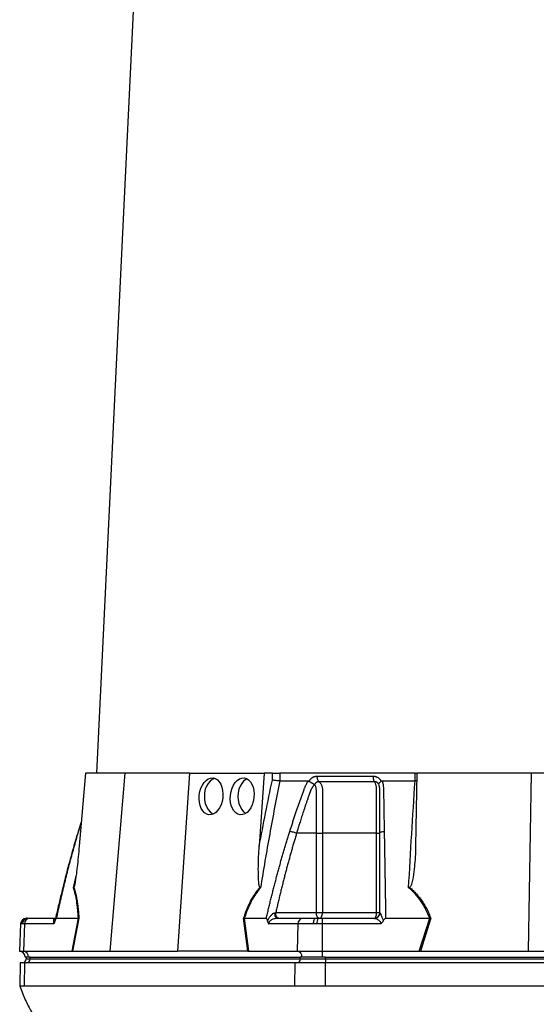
# Model space of a CAD drawing. Header units: millimetres. Extents: x 2154 to 3654, y 1062 to 4821.
# Tile 5 of 9: x 2308 to 2842, y 1924 to 2941. Entities that reach past the tile are written whole.
import ezdxf

# ---------------------------------------------------------------- set-up
doc = ezdxf.new("R2010")
doc.units = ezdxf.units.MM
doc.header["$LTSCALE"] = 2

msp = doc.modelspace()

# ---------------------------------------------------------------- linework, layer by layer
at = {"color": 7, "linetype": 'Continuous', "lineweight": 25}
for p, q in [((2458.2, 3629.7), (2387.6, 2163)), ((2376, 2163), (2369.6, 2087.4)), ((2416.9, 2163), (2376, 2163)), ((2416.9, 2163), (2401.4, 1979)), ((2483.6, 2163), (2416.9, 2163)), ((2483.6, 2163), (2471.3, 1979)), ((2483.6, 2163), (2560.8, 2163)), ((2560.8, 2163), (2555.7, 2087.4)), ((2569.5, 2163), (2560.8, 2163)), ((2569.3, 2155.9), (2569.5, 2163)), ((2577.2, 2163), (2576.9, 2155)), ((2717, 2163), (2577.2, 2163)), ((2716.9, 2155), (2717, 2163)), ((2717, 2163), (2718.4, 2163)), ((2718.8, 2163), (2717.5, 2087.4)), ((2836.9, 2163), (2718.8, 2163)), ((2836.9, 2163), (2833.7, 1979)), ((2970.3, 2163), (2836.9, 2163)), ((2607.4, 2154.7), (2607.6, 2155)), ((2681.8, 2155), (2681.9, 2154.7)), ((2718.6, 2155.1), (2716.9, 2155)), ((2371.8, 2113.3), (2368.5, 2102.7)), ((2614.8, 2101), (2594.4, 2101)), ((2614.8, 2019), (2614.8, 2101)), ((2621.2, 2101), (2621.2, 2019)), ((2677.1, 2019), (2677.1, 2101)), ((2572.8, 2019), (2614.8, 2019)), ((2614.8, 2019), (2621.2, 2019)), ((2621.2, 2019), (2677.1, 2019)), ((2677.1, 2019), (2680.4, 2019)), ((2309, 2007.2), (2308, 1979)), ((2310.7, 2007.2), (2309.7, 2007.2)), ((2312.9, 2007.2), (2310.7, 2007.2)), ((2312.9, 2007.2), (2312, 1979)), ((2342.9, 2007.2), (2312.9, 2007.2)), ((2315, 2013), (2315.5, 2013)), ((2315.5, 2013), (2316.3, 2013)), ((2316.3, 2013), (2318.1, 2013)), ((2318.1, 2013), (2345, 2013)), ((2345.9, 2013), (2368.7, 2013)), ((2362.3, 1979), (2368.7, 2013)), ((2369.2, 2013), (2362.8, 1979)), ((2544, 1979), (2539.6, 2013)), ((2540.3, 2013), (2563.1, 2013)), ((2540.3, 2013), (2544.6, 1979)), ((2595.8, 2007.2), (2565.7, 2007.2)), ((2574, 2013), (2601, 2013)), ((2595.8, 2007.2), (2594.9, 1979)), ((2612, 2007.2), (2595.8, 2007.2)), ((2601, 2013), (2613.8, 2013)), ((2615.6, 2007.2), (2612, 2007.2)), ((2613.8, 2013), (2616.6, 2013)), ((2620.7, 2007.2), (2615.6, 2007.2)), ((2616.6, 2013), (2620.7, 2013)), ((2620.7, 2013), (2674.6, 2013)), ((2680.8, 2007.2), (2620.7, 2007.2)), ((2620.7, 2007.2), (2620.7, 1979)), ((2686.4, 2013), (2732, 2013)), ((2721.3, 1979), (2732, 2013)), ((2733.2, 2013), (2722.5, 1979)), ((2308, 1979), (2312, 1979)), ((2312, 1979), (2362.3, 1979)), ((2363, 1979), (2401.4, 1979)), ((2401.4, 1979), (2471.3, 1979)), ((2543.5, 1979), (2471.3, 1979)), ((2544.6, 1979), (2594.9, 1979)), ((2594.9, 1979), (2620.7, 1979)), ((2620.7, 1979), (2721.3, 1979)), ((2620.7, 1979), (2620.7, 1973)), ((2723.1, 1979), (2833.7, 1979)), ((2833.7, 1979), (2973.5, 1979)), ((2308.6, 1967), (2308.2, 1943)), ((2313.5, 1967), (2308.6, 1967)), ((2313.1, 1943), (2313.5, 1967)), ((2592.9, 1967), (2313.5, 1967)), ((2317, 1973), (2313.8, 1973)), ((2314.7, 1973), (2314.7, 1971)), ((2318.8, 1973), (2317, 1973)), ((2318.8, 1973), (2598.2, 1973)), ((2318.8, 1971), (2318.8, 1973)), ((2318.8, 1971), (2598.2, 1971)), ((2592.6, 1943), (2592.9, 1967)), ((2624.2, 1967), (2592.9, 1967)), ((2598.2, 1971), (2598.2, 1973)), ((2599.9, 1973), (2598.2, 1973)), ((2598.2, 1971), (2624.2, 1971)), ((2620.7, 1973), (2599.9, 1973)), ((2624.2, 1973), (2620.7, 1973)), ((2624.2, 1973), (3183.1, 1973)), ((2624.2, 1971), (2624.2, 1973)), ((2624.2, 1971), (3183.1, 1971)), ((2624.2, 1971), (2624.2, 1967)), ((2624.2, 1943), (2624.2, 1967)), ((3183.1, 1967), (2624.2, 1967)), ((2592.6, 1943), (2313.1, 1943)), ((3183.1, 1943), (2624.2, 1943))]:
    msp.add_line(p, q, dxfattribs=at)
at = {"color": 8, "linetype": 'Continuous', "lineweight": 25}
for p, q in [((2371.7, 2112.3), (2368.7, 2102.9)), ((2368.5, 2102.7), (2368.7, 2102.9)), ((2363.6, 2044.5), (2366.3, 2056.8)), ((2309.7, 2007.2), (2309, 2007.2)), ((2314.7, 1971), (2318.8, 1971))]:
    msp.add_line(p, q, dxfattribs=at)
at = {"color": 7, "linetype": 'Continuous', "lineweight": 25, "flags": 128}
for points in [[(2509.5, 2157.6), (2507.1, 2156.5), (2504.9, 2154.8), (2502.9, 2152.4), (2501.2, 2149.5), (2500, 2146.3), (2499.3, 2142.7), (2499, 2139), (2499.3, 2135.3), (2500, 2131.7), (2501.2, 2128.4), (2502.9, 2125.5), (2504.9, 2123.2), (2507.1, 2121.4), (2508.3, 2120.8)], [(2543, 2157.1), (2541.9, 2156.5), (2539.6, 2154.8), (2537.6, 2152.4), (2536, 2149.5), (2534.7, 2146.3), (2534, 2142.7), (2533.7, 2139), (2534, 2135.3), (2534.7, 2131.7), (2536, 2128.4), (2537.6, 2125.5), (2539.6, 2123.2), (2541.8, 2121.5)], [(2574, 2013), (2573.6, 2013.1), (2573.2, 2013.4), (2572.9, 2013.9), (2572.5, 2014.7), (2572.3, 2015.5), (2572.1, 2016.5), (2571.9, 2017.6), (2571.9, 2018.7)], [(2617.8, 2013), (2617.3, 2013.1), (2616.7, 2013.4), (2616.2, 2014), (2615.7, 2014.7), (2615.4, 2015.7), (2615.1, 2016.7), (2614.9, 2017.8), (2614.8, 2019)], [(2617.8, 2013), (2618.5, 2013.1), (2619.1, 2013.4), (2619.7, 2014), (2620.2, 2014.7), (2620.6, 2015.7), (2620.9, 2016.7), (2621.1, 2017.8), (2621.2, 2019)], [(2674.4, 2013), (2675, 2013.1), (2675.5, 2013.4), (2675.9, 2014), (2676.3, 2014.7), (2676.7, 2015.7), (2676.9, 2016.7), (2677, 2017.8), (2677.1, 2019)], [(2612, 2007.2), (2612, 2008.3), (2612.1, 2009.4), (2612.3, 2010.4), (2612.5, 2011.3), (2612.8, 2012), (2613.1, 2012.5), (2613.4, 2012.9), (2613.8, 2013)]]:
    msp.add_lwpolyline(points, dxfattribs=at)
at = {"color": 7, "linetype": 'Continuous', "lineweight": 25}
for centre, radius, start, end in [((2674.6, 2018.9), 5.96, 270.3276, 358.0291), ((2315, 2007), 6, 90, 178), ((2315.6, 2007.1), 5.93, 90.6447, 178.6908), ((2316.5, 2007.2), 5.82, 91.7006, 179.756), ((2318.5, 2007.4), 5.61, 94.2201, 182.0086), ((2601.4, 2007.4), 5.61, 94.2201, 182.0086), ((2624.4, 2008.6), 8.92, 150.2422, 188.7865), ((2307.8, 1973), 6, 0, 88), ((2311.4, 1973.3), 5.68, 356.3893, 83.4229), ((2594.3, 1973.3), 5.68, 356.3893, 83.4229), ((2310.7, 1971), 4, 270, 0), ((2315, 1970.7), 3.76, 274.4019, 3.8113), ((2594.5, 1970.7), 3.76, 274.4019, 3.8113)]:
    msp.add_arc(centre, radius, start, end, dxfattribs=at)
for centre in [(2505.9, 2139), (2538.1, 2139)]:
    msp.add_ellipse(centre, major_axis=(2.1, 19), ratio=0.640333, dxfattribs=at)
for centre, major_axis, ratio, start_param, end_param in [((2361.5, 1973), (11.8, 1), 0.499165, 1.397246, 1.415452), ((2545.1, 1973), (22.2, -0.4), 0.269565, 1.627237, 1.645443), ((2720, 1973), (34, 0.6), 0.175535, 1.477584, 1.49579)]:
    msp.add_ellipse(centre, major_axis=major_axis, ratio=ratio, start_param=start_param, end_param=end_param, dxfattribs=at)
for points, knots in [([(2569.5, 2163), (2570.1, 2163), (2570.6, 2163), (2572, 2163), (2572.6, 2163), (2573.7, 2163), (2574, 2163), (2574.7, 2163), (2575, 2163), (2576, 2163), (2576.6, 2163), (2577.2, 2163)], [0, 0, 0, 0, 0.25, 0.25, 0.5, 0.5, 0.625, 0.625, 0.75, 0.75, 1, 1, 1, 1]), ([(2607.6, 2155), (2607.7, 2155.1), (2607.8, 2155.4), (2608.1, 2155.8), (2608.3, 2156.1), (2608.6, 2156.5), (2608.9, 2156.8), (2609.2, 2157.2), (2609.5, 2157.5), (2609.8, 2157.7), (2610.1, 2158), (2610.5, 2158.3), (2610.8, 2158.5), (2611.2, 2158.7), (2611.7, 2159), (2612.3, 2159.3), (2613.1, 2159.6), (2613.8, 2159.8), (2614.6, 2159.9), (2615.2, 2159.9), (2615.4, 2159.9)], [0, 0, 0, 0, 0.044249, 0.088103, 0.131644, 0.174954, 0.21812, 0.261226, 0.304357, 0.347601, 0.391041, 0.434763, 0.478847, 0.523375, 0.568424, 0.654803, 0.740537, 0.826241, 0.912528, 1, 1, 1, 1]), ([(2615.4, 2159.9), (2615.4, 2159.4), (2615.5, 2158.8), (2615.6, 2157.6), (2615.8, 2157), (2616.1, 2156), (2616.4, 2155.5), (2616.9, 2154.7), (2617.2, 2154.4), (2617.4, 2154.2)], [0, 0, 0, 0, 0.25, 0.25, 0.5, 0.5, 0.75, 0.75, 1, 1, 1, 1]), ([(2673.4, 2159.9), (2673.5, 2159.9), (2673.8, 2159.9), (2674.3, 2159.9), (2674.7, 2159.8), (2675.1, 2159.8), (2675.5, 2159.7), (2675.9, 2159.6), (2676.3, 2159.5), (2676.7, 2159.3), (2677.1, 2159.1), (2677.7, 2158.9), (2678.3, 2158.6), (2679, 2158.1), (2679.6, 2157.6), (2680.2, 2157), (2680.8, 2156.4), (2681.3, 2155.7), (2681.6, 2155.2), (2681.8, 2155)], [0, 0, 0, 0, 0.043919, 0.087472, 0.13073, 0.173768, 0.216664, 0.259492, 0.30233, 0.345255, 0.388344, 0.431671, 0.51489, 0.596546, 0.677156, 0.757259, 0.837405, 0.91814, 1, 1, 1, 1]), ([(2673.4, 2159.9), (2673.4, 2159.4), (2673.4, 2158.8), (2673.5, 2157.6), (2673.7, 2157), (2673.9, 2156), (2674.1, 2155.5), (2674.5, 2154.7), (2674.8, 2154.4), (2675, 2154.2)], [0, 0, 0, 0, 0.25, 0.25, 0.5, 0.5, 0.75, 0.75, 1, 1, 1, 1]), ([(2577, 2155), (2573.3, 2136.7), (2569.9, 2118.3), (2563.2, 2081.5), (2560.1, 2063), (2557.1, 2044.5)], [0, 0, 0, 0, 0.5, 0.5, 1, 1, 1, 1]), ([(2576.9, 2155), (2576.4, 2155), (2575.8, 2155), (2574.5, 2155.2), (2573.8, 2155.2), (2572.8, 2155.3), (2572.4, 2155.4), (2571.8, 2155.5), (2571.4, 2155.5), (2570.8, 2155.6), (2570.5, 2155.7), (2569.9, 2155.8), (2569.6, 2155.8), (2569.3, 2155.9)], [0, 0, 0, 0, 0.25, 0.25, 0.5, 0.5, 0.625, 0.625, 0.75, 0.75, 0.875, 0.875, 1, 1, 1, 1]), ([(2587.4, 2102.9), (2587.8, 2104.3), (2588.7, 2107), (2590, 2111.1), (2591.3, 2115.2), (2592.7, 2119.2), (2594.4, 2124.5), (2596.6, 2130.9), (2598.9, 2137.2), (2600.7, 2142.2), (2601.8, 2145.2), (2602.6, 2147.3), (2603.1, 2148.5), (2603.5, 2149.5), (2604, 2150.6), (2604.5, 2151.6), (2605.1, 2152.8), (2605.8, 2153.9), (2606.3, 2154.6), (2606.6, 2155)], [0, 0, 0, 0, 0.077777, 0.1552, 0.232272, 0.308995, 0.385372, 0.530526, 0.674474, 0.747423, 0.819615, 0.846383, 0.869761, 0.889755, 0.906383, 0.929523, 0.9528, 0.976272, 1, 1, 1, 1]), ([(2612.7, 2150.9), (2612.6, 2150.8), (2612.3, 2150.5), (2611.9, 2150.1), (2611.6, 2149.6), (2611.3, 2149.2), (2610.9, 2148.8), (2610.6, 2148.3), (2610.4, 2147.9), (2610.1, 2147.5), (2609.9, 2147), (2609.6, 2146.6), (2609.4, 2146.2), (2609.2, 2145.8), (2609, 2145.3), (2608.8, 2144.7), (2608.5, 2144), (2608.3, 2143.4), (2608, 2142.7), (2607.8, 2142.1), (2607.7, 2141.7), (2607.5, 2141.2), (2607.3, 2140.6), (2607, 2139.8), (2606.4, 2138.1), (2605.6, 2135.6), (2604.5, 2132.4), (2603.4, 2129.4), (2602.1, 2125.4), (2600.5, 2120.6), (2598.8, 2115.1), (2597.2, 2110.1), (2595.7, 2105.4), (2594.8, 2102.4), (2594.4, 2101)], [0, 0, 0, 0, 0.010662, 0.021198, 0.031594, 0.041839, 0.051919, 0.061821, 0.071533, 0.08104, 0.09033, 0.099392, 0.108213, 0.116783, 0.125091, 0.138719, 0.152205, 0.165558, 0.178786, 0.1919, 0.198167, 0.207477, 0.219813, 0.235151, 0.25346, 0.319418, 0.382864, 0.443812, 0.502275, 0.618272, 0.726011, 0.825493, 0.916782, 1, 1, 1, 1]), ([(2606.6, 2155), (2606.6, 2155), (2606.8, 2155), (2606.9, 2154.9), (2607.1, 2154.9), (2607.3, 2154.8), (2607.4, 2154.7), (2607.4, 2154.7)], [0, 0, 0, 0, 0.212576, 0.416535, 0.614103, 0.807726, 1, 1, 1, 1]), ([(2607.4, 2154.7), (2607.5, 2154.7), (2607.7, 2154.5), (2607.9, 2154.4), (2608.2, 2154.2), (2608.4, 2154), (2608.6, 2153.9), (2608.9, 2153.7), (2609.1, 2153.5), (2609.4, 2153.4), (2609.7, 2153.1), (2610.2, 2152.9), (2610.8, 2152.5), (2611.3, 2152.2), (2611.7, 2152), (2612.1, 2151.8), (2612.4, 2151.6), (2612.6, 2151.5), (2612.8, 2151.3), (2612.9, 2151.2), (2612.9, 2151.2)], [0, 0, 0, 0, 0.048652, 0.096489, 0.14339, 0.189242, 0.233941, 0.277392, 0.319512, 0.360225, 0.399465, 0.506174, 0.603082, 0.689684, 0.765815, 0.831582, 0.887296, 0.933441, 0.970686, 1, 1, 1, 1]), ([(2617.4, 2154.2), (2617.3, 2154.2), (2617.2, 2154.2), (2616.9, 2154.2), (2616.6, 2154.1), (2616.3, 2154.1), (2616, 2154), (2615.7, 2153.9), (2615.5, 2153.8), (2615, 2153.6), (2614.6, 2153.3), (2614, 2152.8), (2613.6, 2152.3), (2613.3, 2151.9), (2613.1, 2151.5), (2613, 2151.3), (2613, 2151.2)], [0, 0, 0, 0, 0.053313, 0.106595, 0.159871, 0.213166, 0.266505, 0.319913, 0.373415, 0.427036, 0.56447, 0.685213, 0.789238, 0.876442, 0.946711, 1, 1, 1, 1]), ([(2614.8, 2101), (2614.8, 2109.4), (2614.8, 2117.9), (2614.8, 2130.6), (2614.8, 2135.9), (2614.8, 2141.7), (2614.8, 2143.5), (2614.8, 2144.3), (2614.8, 2144.9), (2614.8, 2145.1), (2614.8, 2145.9), (2614.8, 2146.4), (2614.6, 2147.5), (2614.5, 2148), (2614.2, 2148.9), (2614.1, 2149.4), (2613.7, 2150), (2613.6, 2150.2), (2613.3, 2150.5), (2613.2, 2150.7), (2613, 2150.8)], [0, 0, 0, 0, 0.5, 0.5, 0.75, 0.8125, 0.84375, 0.859375, 0.859375, 0.875, 0.875, 0.90625, 0.90625, 0.9375, 0.9375, 0.96875, 0.96875, 0.984375, 0.984375, 1, 1, 1, 1]), ([(2675, 2154.2), (2672.7, 2154.2), (2667.8, 2154.2), (2660.7, 2154.2), (2653.3, 2154.2), (2648.3, 2154.2), (2643.1, 2154.2), (2638.1, 2154.2), (2630.9, 2154.2), (2624.2, 2154.2), (2619.6, 2154.2), (2617.4, 2154.2)], [0.7589111, 0.7589111, 0.7589111, 0.7589111, 0.7820302, 0.8131687, 0.8443073, 0.8754458, 0.8754458, 0.9065844, 0.9377229, 0.9688615, 0.9919807, 0.9919807, 0.9919807, 0.9919807]), ([(2617.4, 2154.2), (2617.8, 2154), (2618.1, 2153.7), (2618.7, 2153.1), (2619, 2152.7), (2619.5, 2151.9), (2619.8, 2151.5), (2620.2, 2150.6), (2620.4, 2150.1), (2620.7, 2149), (2620.8, 2148.5), (2621, 2147.4), (2621.1, 2146.8), (2621.1, 2146), (2621.2, 2145.7), (2621.2, 2145.1), (2621.2, 2144.8), (2621.2, 2143.9), (2621.2, 2138.7), (2621.2, 2133.5), (2621.2, 2119.6), (2621.2, 2110.3), (2621.2, 2101)], [0, 0, 0, 0, 0.03125, 0.03125, 0.0625, 0.0625, 0.09375, 0.09375, 0.125, 0.125, 0.15625, 0.15625, 0.1875, 0.1875, 0.203125, 0.203125, 0.21875, 0.21875, 0.25, 0.5, 0.5, 1, 1, 1, 1]), ([(2679.4, 2151.2), (2679.4, 2151.2), (2679.3, 2151.4), (2679.2, 2151.7), (2679, 2152), (2678.8, 2152.3), (2678.5, 2152.6), (2678.2, 2153), (2677.7, 2153.4), (2677.3, 2153.7), (2676.7, 2153.9), (2676.2, 2154.1), (2675.6, 2154.2), (2675.2, 2154.2), (2675, 2154.2)], [0, 0, 0, 0, 0.038504, 0.086514, 0.144034, 0.211029, 0.287449, 0.37325, 0.468405, 0.572922, 0.680036, 0.786786, 0.893373, 1, 1, 1, 1]), ([(2677.1, 2101), (2677.1, 2110.3), (2677.1, 2119.6), (2677.1, 2133.5), (2677.1, 2138.7), (2677.1, 2143.9), (2677.1, 2144.8), (2677.1, 2145.1), (2677.1, 2145.7), (2677.1, 2146), (2677.1, 2146.8), (2677, 2147.4), (2676.9, 2148.5), (2676.8, 2149), (2676.6, 2150.1), (2676.5, 2150.6), (2676.3, 2151.5), (2676.1, 2151.9), (2675.8, 2152.7), (2675.7, 2153.1), (2675.3, 2153.7), (2675.2, 2154), (2675, 2154.2)], [0, 0, 0, 0, 0.5, 0.5, 0.75, 0.78125, 0.78125, 0.796875, 0.796875, 0.8125, 0.8125, 0.84375, 0.84375, 0.875, 0.875, 0.90625, 0.90625, 0.9375, 0.9375, 0.96875, 0.96875, 1, 1, 1, 1]), ([(2679.4, 2151.2), (2679.4, 2151.2), (2679.4, 2151.3), (2679.4, 2151.3), (2679.4, 2151.4), (2679.3, 2151.5), (2679.3, 2151.6), (2679.3, 2151.7), (2679.3, 2151.8), (2679.4, 2152), (2679.4, 2152.1), (2679.5, 2152.3), (2679.6, 2152.5), (2679.7, 2152.7), (2679.8, 2152.9), (2680, 2153.1), (2680.3, 2153.4), (2680.6, 2153.7), (2681, 2154), (2681.4, 2154.4), (2681.7, 2154.6), (2681.9, 2154.7)], [0, 0, 0, 0, 0.017248, 0.037456, 0.060913, 0.087838, 0.118407, 0.152763, 0.191026, 0.233291, 0.279627, 0.330072, 0.384627, 0.443251, 0.505852, 0.572276, 0.648655, 0.730209, 0.816408, 0.906598, 1, 1, 1, 1]), ([(2680.4, 2101), (2680.4, 2103.4), (2680.4, 2108.7), (2680.4, 2117.2), (2680.4, 2124.1), (2680.4, 2129.3), (2680.4, 2132.4), (2680.4, 2135.6), (2680.4, 2138.2), (2680.4, 2140), (2680.4, 2141.1), (2680.4, 2142.1), (2680.4, 2143.2), (2680.4, 2144.3), (2680.4, 2145.1), (2680.4, 2145.8), (2680.4, 2146.2), (2680.4, 2146.7), (2680.3, 2147.2), (2680.3, 2147.7), (2680.2, 2148.2), (2680.1, 2148.8), (2680, 2149.3), (2679.9, 2149.8), (2679.7, 2150.4), (2679.6, 2150.8), (2679.5, 2150.9)], [0, 0, 0, 0, 0.1430849, 0.3087961, 0.4974272, 0.5558348, 0.6167425, 0.6801666, 0.746121, 0.7674049, 0.7887232, 0.8100742, 0.8314556, 0.8528654, 0.8743009, 0.8830022, 0.8923359, 0.9022824, 0.9128154, 0.9239043, 0.9355143, 0.9476077, 0.9601447, 0.9730839, 0.986383, 1, 1, 1, 1]), ([(2681.9, 2154.7), (2682, 2154.7), (2682.1, 2154.8), (2682.2, 2154.9), (2682.4, 2154.9), (2682.5, 2155), (2682.7, 2155), (2682.8, 2155), (2682.9, 2155)], [0, 0, 0, 0, 0.160202, 0.321039, 0.484027, 0.650625, 0.822199, 1, 1, 1, 1]), ([(2682.9, 2155), (2682.9, 2154.8), (2683.1, 2154.4), (2683.3, 2153.7), (2683.4, 2153.1), (2683.6, 2152.5), (2683.7, 2151.8), (2683.9, 2151.2), (2684, 2150.5), (2684, 2149.9), (2684.1, 2149), (2684.2, 2147.9), (2684.2, 2146.2), (2684.3, 2144), (2684.3, 2141.6), (2684.4, 2137.6), (2684.5, 2131.9), (2684.6, 2124.7), (2684.7, 2117.5), (2684.9, 2110.2), (2685, 2105.4), (2685, 2102.9)], [0, 0, 0, 0, 0.0134228, 0.0267382, 0.0399565, 0.0530881, 0.0661437, 0.0791341, 0.0920702, 0.1049632, 0.1178244, 0.141662, 0.1728313, 0.2170572, 0.2634912, 0.3121266, 0.4491557, 0.58733, 0.7237611, 0.8613131, 1, 1, 1, 1]), ([(2710.2, 2044.5), (2711.2, 2063), (2712.3, 2081.5), (2714.5, 2118.3), (2715.7, 2136.7), (2716.9, 2155)], [0, 0, 0, 0, 0.5, 0.5, 1, 1, 1, 1]), ([(2368.5, 2102.7), (2367.4, 2099.2), (2365.6, 2093), (2363.1, 2084.5), (2361.3, 2078), (2360.1, 2073.4), (2359, 2069.7), (2357.8, 2065.2), (2356.1, 2058.6), (2353.8, 2049.6), (2351, 2038.3), (2347.9, 2025.2), (2345.8, 2015.9), (2344.7, 2011.1)], [0, 0, 0, 0, 0.114972, 0.208016, 0.279155, 0.328403, 0.359855, 0.402611, 0.476354, 0.574573, 0.69727, 0.844439, 1, 1, 1, 1]), ([(2368.7, 2102.9), (2368.3, 2101.6), (2367.5, 2098.9), (2366.4, 2094.8), (2365.2, 2090.8), (2364.1, 2086.7), (2362.9, 2082.5), (2361.8, 2078.4), (2360.6, 2074.2), (2359.5, 2070), (2358.4, 2065.8), (2357.3, 2061.5), (2356.2, 2057.2), (2355.2, 2052.9), (2354.1, 2048.6), (2353, 2044.2), (2352, 2039.8), (2351, 2035.4), (2349.9, 2031), (2348.9, 2026.5), (2347.9, 2022), (2346.9, 2017.5), (2346.2, 2014.5), (2345.9, 2013)], [0, 0, 0, 0, 0.045336, 0.090894, 0.136674, 0.182678, 0.228907, 0.275362, 0.322044, 0.368954, 0.416093, 0.463462, 0.511063, 0.558896, 0.606962, 0.655262, 0.703798, 0.752569, 0.801578, 0.850824, 0.900309, 0.950034, 1, 1, 1, 1]), ([(2563.1, 2013), (2563.5, 2014.7), (2564.3, 2018), (2565.4, 2023), (2566.6, 2027.9), (2567.8, 2032.9), (2569, 2037.8), (2570.3, 2042.6), (2571.5, 2047.4), (2572.8, 2052.2), (2574, 2057), (2575.3, 2061.7), (2576.6, 2066.4), (2577.9, 2071.1), (2579.2, 2075.7), (2580.5, 2080.4), (2581.9, 2084.9), (2583.2, 2089.5), (2584.6, 2094), (2586, 2098.5), (2586.9, 2101.4), (2587.4, 2102.9)], [0, 0, 0, 0, 0.055211, 0.110128, 0.164753, 0.219086, 0.273129, 0.326884, 0.38035, 0.43353, 0.486425, 0.539036, 0.591365, 0.643413, 0.695181, 0.746671, 0.797884, 0.848822, 0.899487, 0.949879, 1, 1, 1, 1]), ([(2594.4, 2101), (2594, 2099.6), (2593.1, 2096.7), (2591.9, 2092.4), (2590.6, 2088.1), (2589.3, 2083.7), (2588.1, 2079.3), (2586.9, 2074.9), (2585.6, 2070.4), (2584.4, 2065.9), (2583.2, 2061.4), (2582, 2056.8), (2580.9, 2052.2), (2579.7, 2047.5), (2578.5, 2042.9), (2577.4, 2038.2), (2576.2, 2033.4), (2575.1, 2028.6), (2573.9, 2023.8), (2573.2, 2020.6), (2572.8, 2019)], [0, 0, 0, 0, 0.052635, 0.105608, 0.158921, 0.212573, 0.266566, 0.320902, 0.37558, 0.430604, 0.485973, 0.541688, 0.597751, 0.654162, 0.710923, 0.768034, 0.825496, 0.883311, 0.941478, 1, 1, 1, 1]), ([(2587.4, 2102.9), (2587.8, 2102.9), (2588.3, 2102.8), (2589.4, 2102.5), (2590.1, 2102.4), (2591.4, 2102), (2592.1, 2101.8), (2593.3, 2101.4), (2593.9, 2101.2), (2594.4, 2101)], [0, 0, 0, 0, 0.25, 0.25, 0.5, 0.5, 0.75, 0.75, 1, 1, 1, 1]), ([(2614.8, 2101), (2615.8, 2101), (2616.9, 2101), (2619.1, 2101), (2620.2, 2101), (2621.2, 2101)], [0, 0, 0, 0, 0.5, 0.5, 1, 1, 1, 1]), ([(2677.1, 2101), (2678.1, 2101), (2678.9, 2101), (2680.1, 2101), (2680.4, 2101), (2680.4, 2101)], [0, 0, 0, 0, 0.5, 0.5, 1, 1, 1, 1]), ([(2680.4, 2101), (2680.4, 2101.2), (2680.5, 2101.4), (2681, 2101.8), (2681.3, 2102), (2682.1, 2102.4), (2682.7, 2102.5), (2683.8, 2102.8), (2684.4, 2102.9), (2685, 2102.9)], [0, 0, 0, 0, 0.25, 0.25, 0.5, 0.5, 0.75, 0.75, 1, 1, 1, 1]), ([(2680.4, 2019), (2680.4, 2020.7), (2680.4, 2024.1), (2680.4, 2029.2), (2680.4, 2034.3), (2680.4, 2039.3), (2680.4, 2044.2), (2680.4, 2049.2), (2680.4, 2054.1), (2680.4, 2058.9), (2680.4, 2063.8), (2680.4, 2068.6), (2680.4, 2073.3), (2680.4, 2078), (2680.4, 2082.7), (2680.4, 2087.3), (2680.4, 2091.9), (2680.4, 2096.5), (2680.4, 2099.5), (2680.4, 2101)], [0, 0, 0, 0, 0.061953, 0.123509, 0.18467, 0.245435, 0.305808, 0.365787, 0.425376, 0.484574, 0.543383, 0.601804, 0.659839, 0.717488, 0.774754, 0.831636, 0.888137, 0.944258, 1, 1, 1, 1]), ([(2685, 2102.9), (2685, 2101.6), (2685.1, 2098.9), (2685.1, 2094.8), (2685.2, 2090.8), (2685.3, 2086.7), (2685.4, 2082.5), (2685.4, 2078.4), (2685.5, 2074.2), (2685.6, 2070), (2685.6, 2065.8), (2685.7, 2061.5), (2685.8, 2057.2), (2685.8, 2052.9), (2685.9, 2048.6), (2686, 2044.2), (2686, 2039.8), (2686.1, 2035.4), (2686.2, 2031), (2686.2, 2026.5), (2686.3, 2022), (2686.4, 2017.5), (2686.4, 2014.5), (2686.4, 2013)], [0, 0, 0, 0, 0.045336, 0.090894, 0.136674, 0.182678, 0.228907, 0.275362, 0.322044, 0.368954, 0.416093, 0.463462, 0.511063, 0.558896, 0.606962, 0.655262, 0.703798, 0.752569, 0.801578, 0.850824, 0.900309, 0.950034, 1, 1, 1, 1]), ([(2369.6, 2087.4), (2369.3, 2083.8), (2368.9, 2080.2), (2368.2, 2073), (2367.9, 2069.4), (2367.2, 2064), (2367, 2062.2), (2366.6, 2058.6), (2366.3, 2056.8), (2366, 2054.2), (2365.8, 2053.3), (2365.6, 2051.5), (2365.4, 2050.6), (2365.1, 2048.9), (2365, 2048), (2364.7, 2046.8), (2364.6, 2046.3), (2364.4, 2045.8), (2364.4, 2045.6), (2364.2, 2045.2), (2364.2, 2045.1), (2364.1, 2045)], [0, 0, 0, 0, 0.25, 0.25, 0.5, 0.5, 0.625, 0.625, 0.75, 0.75, 0.8125, 0.8125, 0.875, 0.875, 0.9375, 0.9375, 0.96875, 0.96875, 0.984375, 0.984375, 1, 1, 1, 1]), ([(2556.5, 2045), (2556.4, 2045.1), (2556.3, 2045.2), (2556.1, 2045.6), (2556, 2045.8), (2555.9, 2046.4), (2555.8, 2046.8), (2555.5, 2048), (2555.4, 2048.9), (2555.2, 2050.6), (2555.2, 2051.5), (2555.1, 2053.3), (2555, 2054.2), (2554.9, 2056.9), (2554.9, 2058.6), (2554.8, 2062.2), (2554.8, 2064), (2554.9, 2069.4), (2555, 2073), (2555.3, 2080.2), (2555.5, 2083.8), (2555.7, 2087.4)], [0, 0, 0, 0, 0.015625, 0.015625, 0.03125, 0.03125, 0.0625, 0.0625, 0.125, 0.125, 0.1875, 0.1875, 0.25, 0.25, 0.375, 0.375, 0.5, 0.5, 0.75, 0.75, 1, 1, 1, 1]), ([(2717.5, 2087.4), (2717.4, 2083.8), (2717.3, 2080.2), (2716.8, 2073), (2716.6, 2069.4), (2716, 2064), (2715.8, 2062.2), (2715.3, 2058.6), (2715.1, 2056.8), (2714.6, 2054.2), (2714.4, 2053.3), (2714, 2051.5), (2713.8, 2050.6), (2713.3, 2048.9), (2713.1, 2048), (2712.5, 2046.8), (2712.3, 2046.3), (2712, 2045.8), (2711.9, 2045.6), (2711.6, 2045.2), (2711.4, 2045.1), (2711.2, 2045)], [0, 0, 0, 0, 0.25, 0.25, 0.5, 0.5, 0.625, 0.625, 0.75, 0.75, 0.8125, 0.8125, 0.875, 0.875, 0.9375, 0.9375, 0.96875, 0.96875, 0.984375, 0.984375, 1, 1, 1, 1]), ([(2364.1, 2045), (2364.4, 2044), (2364.8, 2042.9), (2365.4, 2040.6), (2365.7, 2039.5), (2366.6, 2035.8), (2367.1, 2033.3), (2367.7, 2029.2), (2367.9, 2027.8), (2368.2, 2024.9), (2368.4, 2023.5), (2368.8, 2019.1), (2369, 2016.1), (2369.2, 2013)], [0, 0, 0, 0, 0.125, 0.125, 0.25, 0.25, 0.5, 0.5, 0.625, 0.625, 0.75, 0.75, 1, 1, 1, 1]), ([(2539.6, 2013), (2540.6, 2016.1), (2541.7, 2019.1), (2543.5, 2023.5), (2544.1, 2025), (2545.4, 2027.8), (2546.1, 2029.2), (2548.2, 2033.3), (2549.7, 2035.8), (2552.1, 2039.5), (2553, 2040.6), (2554.7, 2042.9), (2555.6, 2044), (2556.5, 2045)], [0, 0, 0, 0, 0.25, 0.25, 0.375, 0.375, 0.5, 0.5, 0.75, 0.75, 0.875, 0.875, 1, 1, 1, 1]), ([(2711.2, 2045), (2712.5, 2044), (2713.7, 2042.9), (2716.1, 2040.6), (2717.2, 2039.5), (2720.5, 2035.8), (2722.5, 2033.3), (2725.2, 2029.2), (2726.1, 2027.8), (2727.7, 2025), (2728.5, 2023.5), (2730.7, 2019.1), (2732, 2016.1), (2733.2, 2013)], [0, 0, 0, 0, 0.125, 0.125, 0.25, 0.25, 0.5, 0.5, 0.625, 0.625, 0.75, 0.75, 1, 1, 1, 1]), ([(2368.7, 2013), (2368.5, 2016), (2368.3, 2019), (2367.9, 2023.4), (2367.8, 2024.8), (2367.4, 2027.7), (2367.2, 2029), (2366.6, 2033.1), (2366.1, 2035.6), (2365, 2040.3), (2364.4, 2042.5), (2363.6, 2044.5)], [0, 0, 0, 0, 0.25, 0.25, 0.375, 0.375, 0.5, 0.5, 0.75, 0.75, 1, 1, 1, 1]), ([(2557.1, 2044.5), (2555.2, 2042.5), (2553.5, 2040.3), (2550.3, 2035.6), (2548.8, 2033.1), (2546.7, 2029), (2546.1, 2027.7), (2544.8, 2024.8), (2544.2, 2023.4), (2542.4, 2019), (2541.3, 2016), (2540.3, 2013)], [0, 0, 0, 0, 0.25, 0.25, 0.5, 0.5, 0.625, 0.625, 0.75, 0.75, 1, 1, 1, 1]), ([(2732, 2013), (2730.8, 2016), (2729.5, 2019), (2727.4, 2023.4), (2726.6, 2024.8), (2725, 2027.7), (2724.1, 2029), (2721.4, 2033.1), (2719.4, 2035.6), (2715.1, 2040.3), (2712.8, 2042.5), (2710.2, 2044.5)], [0, 0, 0, 0, 0.25, 0.25, 0.375, 0.375, 0.5, 0.5, 0.75, 0.75, 1, 1, 1, 1]), ([(2564.3, 2010.2), (2564.7, 2011.1), (2565.1, 2012), (2566.1, 2013.7), (2566.7, 2014.5), (2567.9, 2016), (2568.6, 2016.7), (2569.7, 2017.7), (2570.1, 2018), (2571, 2018.4), (2571.4, 2018.6), (2571.9, 2018.7)], [0, 0, 0, 0, 0.25, 0.25, 0.5, 0.5, 0.75, 0.75, 0.875, 0.875, 1, 1, 1, 1]), ([(2575.8, 2013), (2575.4, 2013), (2575, 2013.1), (2574.3, 2013.7), (2574, 2014.2), (2573.4, 2015.3), (2573.2, 2016), (2572.9, 2017.4), (2572.8, 2018.2), (2572.8, 2019)], [0, 0, 0, 0, 0.25, 0.25, 0.5, 0.5, 0.75, 0.75, 1, 1, 1, 1]), ([(2674.4, 2013), (2675.2, 2013), (2676, 2013.1), (2677.5, 2013.7), (2678.1, 2014.2), (2679.2, 2015.3), (2679.7, 2016), (2680.3, 2017.4), (2680.4, 2018.2), (2680.4, 2019)], [0, 0, 0, 0, 0.25, 0.25, 0.5, 0.5, 0.75, 0.75, 1, 1, 1, 1]), ([(2680.5, 2018.7), (2680.6, 2018.6), (2680.7, 2018.4), (2680.9, 2018), (2681.1, 2017.7), (2681.5, 2016.7), (2681.9, 2016), (2682.5, 2014.5), (2682.9, 2013.7), (2683.4, 2012), (2683.7, 2011.1), (2683.8, 2010.2)], [0, 0, 0, 0, 0.125, 0.125, 0.25, 0.25, 0.5, 0.5, 0.75, 0.75, 1, 1, 1, 1]), ([(2342.9, 2007.2), (2343, 2007.4), (2343.1, 2007.6), (2343.3, 2008.1), (2343.3, 2008.3), (2343.4, 2008.8), (2343.5, 2009), (2343.5, 2009.4), (2343.5, 2009.6), (2343.5, 2010.1), (2343.4, 2010.4), (2343.4, 2010.9), (2343.4, 2011.2), (2343.4, 2011.8), (2343.5, 2012.2), (2343.8, 2012.6), (2344, 2012.7), (2344.3, 2012.9), (2344.4, 2012.9), (2344.7, 2013), (2344.8, 2013), (2345, 2013)], [0, 0, 0, 0, 0.0625, 0.0625, 0.125, 0.125, 0.1875, 0.1875, 0.25, 0.25, 0.375, 0.375, 0.5, 0.5, 0.75, 0.75, 0.875, 0.875, 0.9375, 0.9375, 1, 1, 1, 1]), ([(2344.5, 2010.2), (2344.4, 2009.8), (2344.3, 2009.5), (2344.1, 2008.9), (2344, 2008.7), (2343.7, 2008.2), (2343.6, 2007.9), (2343.3, 2007.5), (2343.1, 2007.4), (2342.9, 2007.2)], [0, 0, 0, 0, 0.25, 0.25, 0.5, 0.5, 0.75, 0.75, 1, 1, 1, 1]), ([(2345.9, 2013), (2345.7, 2013), (2345.6, 2012.8), (2345.3, 2012.4), (2345.2, 2012.2), (2344.9, 2011.6), (2344.8, 2011.4), (2344.7, 2010.8), (2344.6, 2010.5), (2344.5, 2010.2)], [0, 0, 0, 0, 0.25, 0.25, 0.5, 0.5, 0.75, 0.75, 1, 1, 1, 1]), ([(2344.8, 2011.6), (2344.7, 2011.3), (2344.6, 2010.8), (2344.5, 2010.3), (2344.5, 2010.2)], [0, 0, 0, 0, 0.669178, 1, 1, 1, 1]), ([(2564.3, 2010.2), (2564.2, 2010.8), (2564.1, 2011.4), (2563.8, 2012.2), (2563.7, 2012.4), (2563.5, 2012.7), (2563.4, 2012.8), (2563.3, 2012.9), (2563.2, 2013), (2563.1, 2013)], [0, 0, 0, 0, 0.5, 0.5, 0.75, 0.75, 0.875, 0.875, 1, 1, 1, 1]), ([(2564.3, 2010.2), (2564.4, 2009.8), (2564.5, 2009.5), (2564.6, 2008.9), (2564.7, 2008.7), (2565, 2008.2), (2565.1, 2007.9), (2565.4, 2007.5), (2565.6, 2007.4), (2565.7, 2007.2)], [0, 0, 0, 0, 0.25, 0.25, 0.5, 0.5, 0.75, 0.75, 1, 1, 1, 1]), ([(2574, 2013), (2573.5, 2013), (2573, 2012.9), (2572, 2012.7), (2571.6, 2012.6), (2570.2, 2012.2), (2569.3, 2011.8), (2568.1, 2011.2), (2567.8, 2010.9), (2567, 2010.4), (2566.7, 2010.1), (2566.2, 2009.6), (2566.1, 2009.4), (2565.8, 2009), (2565.7, 2008.8), (2565.5, 2008.3), (2565.5, 2008.1), (2565.6, 2007.6), (2565.6, 2007.4), (2565.7, 2007.2)], [0, 0, 0, 0, 0.125, 0.125, 0.25, 0.25, 0.5, 0.5, 0.625, 0.625, 0.75, 0.75, 0.8125, 0.8125, 0.875, 0.875, 0.9375, 0.9375, 1, 1, 1, 1]), ([(2620.7, 2013), (2620.7, 2013), (2620.7, 2012.9), (2620.7, 2012.3), (2620.7, 2011.9), (2620.7, 2010.7), (2620.7, 2010.1), (2620.7, 2008.6), (2620.7, 2007.9), (2620.7, 2007.2)], [0, 0, 0, 0, 0.25, 0.25, 0.5, 0.5, 0.75, 0.75, 1, 1, 1, 1]), ([(2680.8, 2007.2), (2681, 2007.4), (2681.2, 2007.6), (2681.4, 2008.1), (2681.4, 2008.3), (2681.4, 2008.8), (2681.3, 2009), (2681.1, 2009.4), (2680.9, 2009.6), (2680.4, 2010.1), (2680, 2010.4), (2679.3, 2010.9), (2678.9, 2011.2), (2677.7, 2011.8), (2676.9, 2012.2), (2675.9, 2012.6), (2675.6, 2012.7), (2675.1, 2012.9), (2675, 2012.9), (2674.8, 2013), (2674.7, 2013), (2674.6, 2013)], [0, 0, 0, 0, 0.0625, 0.0625, 0.125, 0.125, 0.1875, 0.1875, 0.25, 0.25, 0.375, 0.375, 0.5, 0.5, 0.75, 0.75, 0.875, 0.875, 0.9375, 0.9375, 1, 1, 1, 1]), ([(2683.8, 2010.2), (2683.7, 2009.8), (2683.5, 2009.5), (2683.1, 2008.9), (2682.9, 2008.7), (2682.3, 2008.2), (2682.1, 2007.9), (2681.5, 2007.5), (2681.2, 2007.4), (2680.8, 2007.2)], [0, 0, 0, 0, 0.25, 0.25, 0.5, 0.5, 0.75, 0.75, 1, 1, 1, 1]), ([(2686.4, 2013), (2686.1, 2013), (2685.8, 2012.8), (2685.2, 2012.4), (2685, 2012.2), (2684.6, 2011.6), (2684.4, 2011.4), (2684.1, 2010.8), (2683.9, 2010.5), (2683.8, 2010.2)], [0, 0, 0, 0, 0.25, 0.25, 0.5, 0.5, 0.75, 0.75, 1, 1, 1, 1]), ([(2308.2, 1943), (2310, 1938.2), (2313.4, 1929.1), (2319.8, 1916.8), (2326.6, 1906.4), (2333.3, 1897.7), (2339, 1891.3), (2342.5, 1887.9), (2343.8, 1886.7)], [0, 0, 0, 0, 0.227858, 0.43344, 0.617531, 0.78059, 0.92285, 1, 1, 1, 1]), ([(2624.2, 1943), (2622.4, 1943), (2619.1, 1943), (2614.5, 1943), (2610.1, 1943), (2607.3, 1943), (2604.5, 1943), (2602, 1943), (2598.5, 1943), (2595.3, 1943), (2593.4, 1943), (2592.6, 1943)], [0.66072828, 0.66072828, 0.66072828, 0.66072828, 0.66221288, 0.66369747, 0.66518207, 0.66666667, 0.66666667, 0.66815126, 0.66963586, 0.67112046, 0.67260505, 0.67260505, 0.67260505, 0.67260505])]:
    msp.add_open_spline(points, degree=3, knots=knots, dxfattribs=at)
for points in [[(2615.4, 2159.9), (2634, 2159.9), (2653.4, 2159.9), (2673.4, 2159.9)], [(2555.7, 2087.4), (2560, 2110.3), (2564.5, 2133.2), (2569.3, 2155.9)], [(2577, 2155), (2581.8, 2155), (2591.5, 2155), (2601.5, 2155), (2606.6, 2155)], [(2682.9, 2155), (2688.4, 2155), (2699.7, 2155), (2711.2, 2155), (2716.9, 2155)], [(2677.1, 2101), (2657.8, 2101), (2639.1, 2101), (2621.2, 2101)], [(2364.1, 2045), (2363.9, 2044.8), (2363.8, 2044.7), (2363.6, 2044.5)], [(2556.5, 2045), (2556.7, 2044.8), (2556.9, 2044.7), (2557.1, 2044.5)], [(2711.2, 2045), (2710.9, 2044.8), (2710.5, 2044.7), (2710.2, 2044.5)], [(2571.9, 2018.7), (2572.2, 2018.8), (2572.5, 2018.9), (2572.8, 2019)], [(2680.4, 2019), (2680.4, 2018.9), (2680.5, 2018.8), (2680.5, 2018.7)], [(2368.7, 2013), (2368.9, 2013), (2369.1, 2013), (2369.2, 2013)], [(2368.7, 2013), (2368.7, 2013), (2368.7, 2013), (2368.7, 2013)], [(2540.3, 2013), (2540.1, 2013), (2539.9, 2013), (2539.6, 2013)], [(2540.3, 2013), (2540.3, 2013), (2540.3, 2013), (2540.3, 2013)], [(2732, 2013), (2732.4, 2013), (2732.8, 2013), (2733.2, 2013)], [(2732, 2013), (2732, 2013), (2732, 2013), (2732, 2013)], [(2362.3, 1979), (2362.5, 1979), (2362.7, 1979), (2362.8, 1979)], [(2544, 1979), (2544.2, 1979), (2544.4, 1979), (2544.6, 1979)], [(2721.3, 1979), (2721.7, 1979), (2722.1, 1979), (2722.5, 1979)], [(2313.1, 1943), (2312.2, 1943), (2310.8, 1943), (2309.3, 1943), (2308.4, 1943), (2308.2, 1943), (2308.2, 1943)]]:
    msp.add_open_spline(points, degree=3, dxfattribs=at)

doc.saveas('drawing.dxf')
